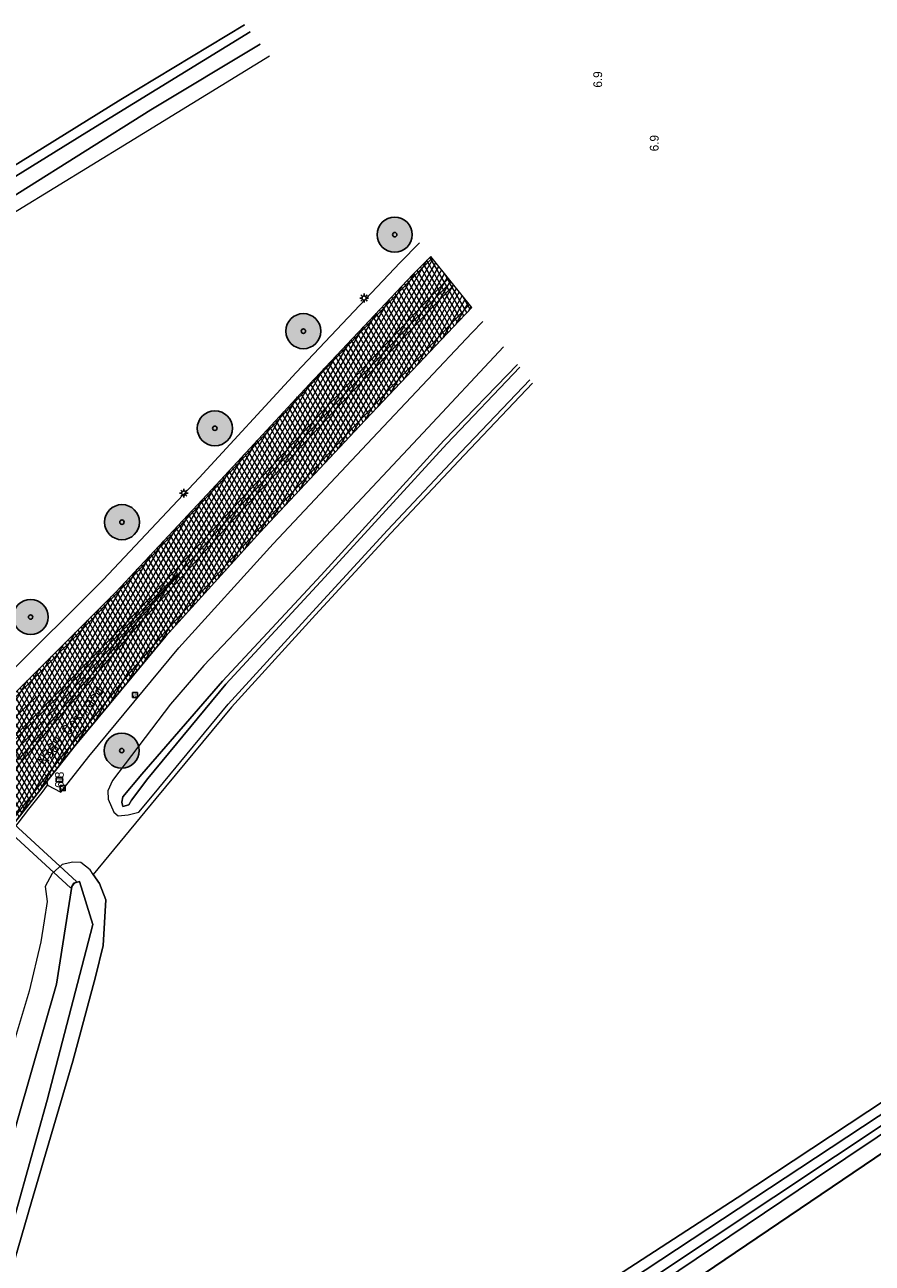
# Model space of a CAD drawing. Header units: metres. Extents: x 101608 to 104514, y 400798 to 405846.
# Tile 107 of 112: x 101770 to 101867, y 405705 to 405846. Entities that reach past the tile are written whole.
import ezdxf
from ezdxf.enums import TextEntityAlignment as Align

# ---------------------------------------------------------------- set-up
doc = ezdxf.new("R2010")
doc.units = ezdxf.units.M
for name, color, linetype, lineweight in [('B-WE-GR-BOOM-A', 63, 'Continuous', 25), ('B-WE-GR-BOOM-S', 90, 'Continuous', 25), ('B-WE-GR-BOUWLAND-GV', 80, 'Continuous', 13), ('B-WE-IE-MEUBILAIR_WEGMEUBILAIR-S', 7, 'Continuous', 25), ('B-WE-IE-MEUBILAIR_WEGMEUBILAIR_PAAL-S', 7, 'Continuous', 25), ('B-WE-KL-ET_LS_OV_LICHTMAST-S', 190, 'Continuous', 25), ('B-WE-KW-KUNSTWERK_DUIKER-GV', 170, 'Continuous', 18), ('B-WE-OG-BEBOUWING-GV', 7, 'Continuous', 35), ('B-WE-OG-TERREIN_ERF-GV', 7, 'Continuous', 18), ('B-WE-OG-TOPOGRAFIE-T18', 7, 'Continuous', 18), ('B-WE-OG-WATER-GV', 130, 'Continuous', 18), ('B-WE-OG-WATER_SLOOT-GV', 120, 'Continuous', 18), ('B-WE-VH-GESLOTENVERHARDING_ASFALT-A-500', 12, 'Continuous', 18), ('B-WE-VH-KANTVERHARDING-G', 60, 'Continuous', 18), ('B-WE-VH-VERHARDING_ASFALT-GV', 252, 'Continuous', 18), ('B-WE-VH-VERHARDING_BEDRIJFSVLOERPLAAT-GV', 252, 'Continuous', 18), ('B-WE-VH-VERHARDING_PUIN-GV', 252, 'Continuous', 18), ('B-WE-VW-MARKERING_PICTOGRAM-G', 7, 'Continuous', 18)]:
    doc.layers.add(name, color=color, linetype=linetype, lineweight=lineweight)
doc.layers.add('Label_Puntobject', color=255, linetype='Continuous')
doc.styles.add('NLCS-ISO', font='NLCS-ISO.ttf')
doc.styles.add('NLCS-ISO-M250-T18', font='NLCS-ISO.ttf', dxfattribs={"height": 0.45})
pattern_1 = [(60, (0, 0), (-0.4330127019, 0.25), []), (120, (0, 0), (-0.4330127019, -0.25), [])]

# ---------------------------------------------------------------- blocks, each defined once
blk = doc.blocks.new('SIE-WEG_VERKEERSBORD-SO')
at = {"color": 0, "linetype": 'ByBlock', "lineweight": -2}
blk.add_lwpolyline([(-1.125, -1.125), (1.125, -1.125), (1.125, 1.125), (-1.125, 1.125)], close=True, dxfattribs=at)
at = {"color": 0, "linetype": 'ByBlock', "lineweight": -2, "style": 'NLCS-ISO'}
blk.add_text('vb', height=1.5, dxfattribs=at).set_placement((0, 0), align=Align.MIDDLE_CENTER)
blk = doc.blocks.new('SKL-ET_OV_LICHTMAST-SO')
at = {"color": 0, "linetype": 'ByBlock', "lineweight": -2}
for points in [[(-1.25, 0), (-2, 0)], [(-1.41, 1.41), (-0.88, 0.88)], [(0, 2), (0, 1.25)], [(0.88, 0.88), (1.41, 1.41)], [(2, 0), (1.25, 0)], [(-1.41, -1.41), (-0.88, -0.88)], [(0, -1.25), (0, -2)], [(0.88, -0.88), (1.41, -1.41)]]:
    blk.add_lwpolyline(points, dxfattribs=at)
blk.add_circle((0, 0), 1, dxfattribs=at)
blk = doc.blocks.new('SIE-WEG_PAAL_HECTOMETERPAAL-SO')
at = {"color": 0, "linetype": 'ByBlock', "lineweight": -2}
blk.add_lwpolyline([(-1.44375, -0.94375), (1.44375, -0.94375), (1.44375, 0.94375), (-1.44375, 0.94375)], close=True, dxfattribs=at)
at = {"color": 0, "linetype": 'ByBlock', "lineweight": -2, "style": 'NLCS-ISO'}
blk.add_text('hm', height=1.5, dxfattribs=at).set_placement((0, 0), align=Align.MIDDLE_CENTER)
at = {"style": 'NLCS-ISO'}
blk.add_attdef('WAARDE', (2.13125, -1.69375), '', height=1.5, dxfattribs=at)
blk = doc.blocks.new('SGR-BOOM_01-SO')
at = {"layer": 'B-WE-GR-BOOM-A'}
h = blk.add_hatch(color=256, dxfattribs=at)
h.dxf.hatch_style = 1
edge = h.paths.add_edge_path()
edge.add_arc((0, 0), 2, 0, 360)
at = {"color": 0, "linetype": 'ByBlock', "lineweight": -2}
for radius in [2, 0.25]:
    blk.add_circle((0, 0), radius, dxfattribs=at)

msp = doc.modelspace()

# ---------------------------------------------------------------- hatches: boundary and pattern name
at = {"layer": 'B-WE-VH-GESLOTENVERHARDING_ASFALT-A-500'}
h = msp.add_hatch(dxfattribs=at)
h.set_pattern_fill('AVH-ASFALT-SOD', color=256, scale=0.5, pattern_type=2)
h.set_pattern_definition(pattern_1)
h.paths.add_polyline_path([(101816.738, 405819.48), (101814.708, 405817.418), (101802.864, 405804.881), (101791.791, 405792.877), (101780.818, 405781.179), (101769.564, 405769.938), (101765.891, 405766.274), (101756.086, 405756.495), (101758.781, 405754.002), (101767.875, 405762.899), (101768.233, 405762.999), (101768.59, 405762.984), (101768.983, 405762.732), (101769.037, 405762.683), (101769.262, 405762.927), (101771.023, 405764.83), (101773.149, 405767.128), (101775.926, 405770.143), (101778.412, 405772.841), (101781.63, 405776.344), (101784.598, 405779.579), (101787.848, 405783.128), (101794.647, 405790.608), (101805.64, 405802.439), (101817.319, 405814.785), (101819.077, 405816.566)])
h = msp.add_hatch(dxfattribs=at)
h.set_pattern_fill('AVH-ASFALT-SOD', color=256, scale=0.5, pattern_type=2)
h.set_pattern_definition(pattern_1)
h.paths.add_polyline_path([(101819.077, 405816.566), (101817.319, 405814.785), (101805.64, 405802.439), (101794.647, 405790.608), (101787.848, 405783.128), (101784.598, 405779.579), (101781.63, 405776.344), (101778.412, 405772.841), (101775.926, 405770.143), (101773.149, 405767.128), (101771.023, 405764.83), (101769.262, 405762.927), (101769.037, 405762.683), (101769.207, 405762.527), (101769.328, 405762.082), (101769.291, 405761.698), (101769.132, 405761.39), (101765.558, 405757.057), (101761.152, 405751.755), (101764.465, 405748.731), (101772.972, 405759.586), (101776.201, 405763.707), (101786.515, 405776.154), (101797.305, 405788.043), (101808.633, 405800.128), (101819.975, 405812.152), (101821.43, 405813.636)])

# ---------------------------------------------------------------- linework, layer by layer
at = {"layer": 'B-WE-GR-BOUWLAND-GV', "flags": 128}
for points in [[(101640.662, 405810.985), (101673.869, 405771.754), (101678.641, 405774.232), (101683.252, 405777.331), (101685.569, 405778.556), (101691.651, 405782.193), (101693.838, 405783.436), (101711.473, 405794.096), (101712.251, 405795.05), (101728.691, 405804.91), (101752.378, 405819.374), (101781.388, 405837.389), (101795.523, 405845.906)], [(101828.357, 405805.006), (101820.544, 405796.828), (101812.197, 405787.896), (101803.617, 405778.589), (101794.011, 405768.068), (101785.406, 405757.635), (101778.265, 405748.977), (101778.975, 405747.936), (101779.689, 405746.071), (101779.387, 405740.893), (101778.519, 405737.313), (101775.943, 405727.697), (101771.2, 405711.623), (101768.183, 405701.16)], [(101824.923, 405694.734), (101851.671, 405712.092), (101883.524, 405733.13)]]:
    msp.add_lwpolyline(points, dxfattribs=at)
at = {"layer": 'B-WE-KW-KUNSTWERK_DUIKER-GV', "flags": 128}
msp.add_lwpolyline([(101775.67, 405747.447), (101776.346, 405748.183), (101755.021, 405767.769), (101754.345, 405767.033)], close=True, dxfattribs=at)
at = {"layer": 'B-WE-OG-BEBOUWING-GV', "flags": 128}
msp.add_lwpolyline([(101888.061, 405730.637), (101818.628, 405683.627), (101821.502, 405679.383), (101859.484, 405623.219)], dxfattribs=at)
at = {"layer": 'B-WE-OG-TERREIN_ERF-GV'}
msp.add_lwpolyline([(101886.639, 405592.038), (101882.5, 405589.234), (101859.484, 405623.219), (101848.618, 405615.861), (101840.699, 405627.554), (101828.748, 405645.202), (101810.6, 405671.999), (101821.502, 405679.383), (101818.628, 405683.627), (101888.061, 405730.637)], dxfattribs=at)
at = {"layer": 'B-WE-OG-TERREIN_ERF-GV', "flags": 128}
msp.add_lwpolyline([(101885.074, 405730.673), (101860.626, 405714.291), (101817.835, 405685.467)], dxfattribs=at)
at = {"layer": 'B-WE-OG-WATER-GV', "flags": 128}
for points in [[(101796.17, 405845.1), (101777.538, 405833.641), (101758.304, 405821.768), (101737.277, 405808.72), (101715.787, 405796.059), (101713.926, 405794.251), (101713.393, 405792.678), (101713.487, 405792.122), (101714.162, 405791.926), (101715.72, 405793.572), (101717.303, 405794.896), (101727.752, 405801.066), (101745.652, 405812.121), (101762.309, 405822.073), (101784.826, 405836.211), (101797.299, 405843.694)], [(101885.842, 405733.401), (101883.612, 405731.839), (101782.939, 405665.393), (101771.724, 405657.858), (101771.438, 405657.686), (101772.542, 405656.448)], [(101772.542, 405656.448), (101772.617, 405656.499), (101784.863, 405664.931), (101884.21, 405731.019), (101886.498, 405732.585)]]:
    msp.add_lwpolyline(points, dxfattribs=at)
msp.add_lwpolyline([(101775.803, 405747.623), (101774.052, 405736.463), (101769.679, 405721.211), (101767.294, 405712.748), (101765.064, 405704.133), (101762.559, 405696.267), (101760.197, 405687.336), (101758.731, 405681.596), (101758.402, 405678.622), (101759.232, 405677.804), (101760.241, 405677.672), (101760.547, 405678.005), (101762.487, 405686.661), (101767.442, 405703.465), (101773.018, 405723.238), (101778.204, 405743.283), (101776.687, 405748.176), (101776.04, 405747.971)], close=True, dxfattribs=at)
at = {"layer": 'B-WE-OG-WATER_SLOOT-GV', "flags": 128}
for points in [[(101795.523, 405845.906), (101781.388, 405837.389), (101752.378, 405819.374), (101728.691, 405804.91), (101712.251, 405795.05), (101711.473, 405794.096)], [(101826.889, 405806.836), (101818.581, 405798.097), (101804.648, 405782.893), (101793.385, 405770.69), (101784.488, 405759.914), (101782.602, 405757.457), (101782.296, 405756.911), (101781.628, 405756.742), (101781.514, 405757.214), (101781.625, 405757.842), (101783.8, 405760.423), (101793.013, 405771.02), (101804.246, 405783.121), (101818.241, 405798.482), (101826.642, 405807.143)], [(101826.642, 405807.143), (101818.241, 405798.482), (101804.246, 405783.121), (101793.013, 405771.02), (101783.8, 405760.423), (101781.625, 405757.842), (101781.514, 405757.214), (101781.628, 405756.742), (101782.296, 405756.911), (101782.602, 405757.457), (101784.488, 405759.914), (101793.385, 405770.69), (101804.648, 405782.893), (101818.581, 405798.097), (101826.889, 405806.836)], [(101768.183, 405701.16), (101771.2, 405711.623), (101775.943, 405727.697), (101778.519, 405737.313), (101779.387, 405740.893), (101779.689, 405746.071), (101778.975, 405747.936), (101778.265, 405748.977), (101777.907, 405749.503), (101776.833, 405750.343), (101775.92, 405750.391), (101774.697, 405750.106), (101773.57, 405749.083), (101772.771, 405747.609), (101773.007, 405745.882), (101772.662, 405743.708), (101772.28, 405741.307), (101770.936, 405735.66), (101769.461, 405730.707), (101766.081, 405717.716), (101761.766, 405703.087)], [(101885.153, 405734.26), (101883.524, 405733.13), (101851.671, 405712.092), (101824.923, 405694.734), (101794.955, 405674.666), (101782.512, 405666.361), (101775.97, 405661.845), (101771.194, 405658.665), (101770.983, 405658.525), (101770.837, 405658.498), (101770.64, 405658.582), (101771.438, 405657.686), (101771.724, 405657.858), (101782.939, 405665.393), (101883.612, 405731.839), (101885.842, 405733.401)], [(101886.498, 405732.585), (101884.21, 405731.019), (101784.863, 405664.931), (101772.617, 405656.499), (101772.542, 405656.448), (101773.01, 405655.923), (101773.049, 405655.977), (101773.968, 405656.592), (101782.224, 405662.117), (101799.015, 405673.083), (101817.835, 405685.467), (101860.626, 405714.291), (101885.074, 405730.673), (101886.99, 405731.972)]]:
    msp.add_lwpolyline(points, dxfattribs=at)
at = {"layer": 'B-WE-OG-WATER_SLOOT-GV'}
for points in [[(101797.299, 405843.694), (101784.826, 405836.211), (101762.309, 405822.073), (101745.652, 405812.121), (101727.752, 405801.066), (101717.303, 405794.896), (101715.72, 405793.572), (101714.162, 405791.926), (101713.487, 405792.122), (101713.393, 405792.678), (101713.926, 405794.251), (101715.787, 405796.059), (101737.277, 405808.72), (101758.304, 405821.768), (101777.538, 405833.641), (101796.17, 405845.1)], [(101711.473, 405794.096), (101711.125, 405792.716), (101711.324, 405791.055), (101711.996, 405790.451), (101714.572, 405790.071), (101715.27, 405790.722), (101716.946, 405792.574), (101721.696, 405795.769), (101730.257, 405800.853), (101756.953, 405816.982), (101782.299, 405832.513), (101798.353, 405842.381)], [(101825.031, 405809.149), (101815.867, 405799.341), (101806.048, 405788.88), (101797.217, 405779.527), (101790.859, 405772.832), (101787.057, 405768.419), (101780.455, 405759.695), (101779.929, 405758.511), (101779.964, 405757.566), (101780.62, 405756.078), (101781.104, 405755.683), (101782.225, 405755.783), (101783.447, 405756.069), (101785.021, 405757.953), (101793.634, 405768.395), (101803.248, 405778.927), (101811.83, 405788.236), (101820.181, 405797.171), (101828.041, 405805.4)]]:
    msp.add_lwpolyline(points, dxfattribs=at)
at = {"layer": 'B-WE-OG-WATER_SLOOT-GV', "flags": 128}
msp.add_lwpolyline([(101775.803, 405747.623), (101776.04, 405747.971), (101776.687, 405748.176), (101778.204, 405743.283), (101773.018, 405723.238), (101767.442, 405703.465), (101762.487, 405686.661), (101760.547, 405678.005), (101760.241, 405677.672), (101759.232, 405677.804), (101758.402, 405678.622), (101758.731, 405681.596), (101760.197, 405687.336), (101762.559, 405696.267), (101765.064, 405704.133), (101767.294, 405712.748), (101769.679, 405721.211), (101774.052, 405736.463)], close=True, dxfattribs=at)
at = {"layer": 'B-WE-VH-KANTVERHARDING-G', "flags": 128}
for points in [[(101769.262, 405762.927), (101771.023, 405764.83), (101773.149, 405767.128), (101775.926, 405770.143), (101778.412, 405772.841), (101781.63, 405776.344), (101784.598, 405779.579), (101787.848, 405783.128), (101794.647, 405790.608), (101805.64, 405802.439), (101817.319, 405814.785), (101819.077, 405816.566), (101816.738, 405819.48), (101814.708, 405817.418), (101802.864, 405804.881), (101791.791, 405792.877), (101780.818, 405781.179), (101769.564, 405769.938)], [(101764.465, 405748.731), (101772.972, 405759.586), (101776.201, 405763.707), (101786.515, 405776.154), (101797.305, 405788.043), (101808.633, 405800.128), (101819.975, 405812.152), (101821.43, 405813.636), (101819.077, 405816.566), (101817.319, 405814.785), (101805.64, 405802.439), (101794.647, 405790.608), (101787.848, 405783.128), (101784.598, 405779.579), (101781.63, 405776.344), (101778.412, 405772.841), (101775.926, 405770.143), (101773.149, 405767.128), (101771.023, 405764.83), (101769.262, 405762.927)]]:
    msp.add_lwpolyline(points, dxfattribs=at)
at = {"layer": 'B-WE-VH-VERHARDING_ASFALT-GV', "flags": 128}
for points in [[(101816.738, 405819.48), (101814.708, 405817.418), (101802.864, 405804.881), (101791.791, 405792.877), (101780.818, 405781.179), (101769.564, 405769.938)], [(101769.262, 405762.927), (101771.023, 405764.83), (101773.149, 405767.128), (101775.926, 405770.143), (101778.412, 405772.841), (101781.63, 405776.344), (101784.598, 405779.579), (101787.848, 405783.128), (101794.647, 405790.608), (101805.64, 405802.439), (101817.319, 405814.785), (101819.077, 405816.566)], [(101819.077, 405816.566), (101817.319, 405814.785), (101805.64, 405802.439), (101794.647, 405790.608), (101787.848, 405783.128), (101784.598, 405779.579), (101781.63, 405776.344), (101778.412, 405772.841), (101775.926, 405770.143), (101773.149, 405767.128), (101771.023, 405764.83), (101769.262, 405762.927)], [(101764.465, 405748.731), (101772.972, 405759.586), (101776.201, 405763.707), (101786.515, 405776.154), (101797.305, 405788.043), (101808.633, 405800.128), (101819.975, 405812.152), (101821.43, 405813.636)]]:
    msp.add_lwpolyline(points, dxfattribs=at)
at = {"layer": 'B-WE-VH-VERHARDING_BEDRIJFSVLOERPLAAT-GV', "flags": 128}
msp.add_lwpolyline([(101772.972, 405759.586), (101764.465, 405748.731), (101764.735, 405748.495), (101765.098, 405748.943), (101767.125, 405751.477), (101770.896, 405756.417), (101772.424, 405758.337), (101773.025, 405759.166)], close=True, dxfattribs=at)
at = {"layer": 'B-WE-VH-VERHARDING_PUIN-GV', "flags": 128}
for points in [[(101815.477, 405821.05), (101813.268, 405818.806), (101801.402, 405806.246), (101790.327, 405794.239), (101779.382, 405782.571), (101768.151, 405771.354), (101764.478, 405767.69), (101765.59, 405766.549), (101765.891, 405766.274), (101769.564, 405769.938), (101780.818, 405781.179), (101791.791, 405792.877), (101802.864, 405804.881), (101814.708, 405817.418), (101816.738, 405819.48)], [(101821.43, 405813.636), (101819.975, 405812.152), (101808.633, 405800.128), (101797.305, 405788.043), (101786.515, 405776.154), (101776.201, 405763.707), (101772.972, 405759.586), (101773.025, 405759.166), (101774.546, 405758.353), (101777.758, 405762.452), (101788.026, 405774.843), (101798.775, 405786.687), (101810.09, 405798.758), (101821.417, 405810.766), (101822.691, 405812.065)]]:
    msp.add_lwpolyline(points, dxfattribs=at)
at = {"layer": 'B-WE-VW-MARKERING_PICTOGRAM-G', "flags": 128}
for points in [[(101816.894, 405819.285), (101815.236, 405817.605), (101804.077, 405805.945), (101795.926, 405797.06), (101781.781, 405781.887), (101775.9, 405775.772), (101767.836, 405767.66), (101757.598, 405757.576)], [(101758.587, 405754.185), (101771.971, 405767.445), (101783.24, 405778.925), (101794.302, 405790.887), (101805.304, 405802.783), (101816.969, 405815.125), (101818.769, 405816.949)], [(101761.313, 405751.602), (101773.673, 405766.097), (101784.04, 405778.134), (101794.994, 405790.291), (101805.983, 405802.118), (101817.657, 405814.458), (101819.373, 405816.197)], [(101821.146, 405813.988), (101820.805, 405813.647), (101808.452, 405800.571), (101800.263, 405791.831), (101786.118, 405776.278), (101782.188, 405771.734), (101774.505, 405762.29), (101765.34, 405750.481)], [(101771.776, 405769.287), (101766.044, 405763.723)]]:
    msp.add_lwpolyline(points, dxfattribs=at)
msp.add_lwpolyline([(101769.262, 405762.927), (101769.062, 405763.104), (101768.75, 405763.251), (101768.288, 405763.326), (101774.347, 405769.371), (101781.551, 405776.787), (101787.776, 405783.197), (101787.919, 405783.058), (101782.035, 405776.441), (101775.323, 405768.637), (101769.704, 405762.063), (101769.633, 405762.333), (101769.524, 405762.602), (101769.318, 405762.878)], close=True, dxfattribs=at)

# ---------------------------------------------------------------- block references
at = {"layer": 'B-WE-GR-BOOM-S'}
for p in [(101812.635, 405821.961), (101802.219, 405810.956), (101792.123, 405799.876), (101781.526, 405789.167), (101771.111, 405778.347), (101781.509, 405763.112)]:
    msp.add_blockref('SGR-BOOM_01-SO', p, dxfattribs=at)
at = {"layer": 'B-WE-IE-MEUBILAIR_WEGMEUBILAIR-S', "xscale": 0.25, "yscale": 0.25, "zscale": 0.25}
for p in [(101783.021, 405769.445), (101774.782, 405758.836)]:
    msp.add_blockref('SIE-WEG_VERKEERSBORD-SO', p, dxfattribs=at)
at = {"layer": 'B-WE-IE-MEUBILAIR_WEGMEUBILAIR_PAAL-S', "xscale": 0.25, "yscale": 0.25, "zscale": 0.25}
msp.add_blockref('SIE-WEG_PAAL_HECTOMETERPAAL-SO', (101774.395, 405759.779), dxfattribs=at)
at = {"layer": 'B-WE-KL-ET_LS_OV_LICHTMAST-S', "xscale": 0.25, "yscale": 0.25, "zscale": 0.25}
for p in [(101809.143, 405814.733), (101788.589, 405792.484)]:
    msp.add_blockref('SKL-ET_OV_LICHTMAST-SO', p, dxfattribs=at)

# ---------------------------------------------------------------- texts
at = {"layer": 'B-WE-OG-TOPOGRAFIE-T18', "style": 'NLCS-ISO-M250-T18'}
msp.add_text('N389 Oostrand', height=1.25, rotation=51.81855, dxfattribs=at).set_placement((101775.645, 405765.958), align=Align.MIDDLE)
at = {"layer": 'Label_Puntobject', "lineweight": 25}
for s, p in [('6.9', (101835.786, 405839.665, 0.124)), ('6.9', (101842.232, 405832.401, 0.123)), ('6.8', (101774.395, 405759.779, 0.26))]:
    msp.add_text(s, height=1, rotation=90, dxfattribs=at).set_placement(p, align=Align.MIDDLE)

doc.saveas('drawing.dxf')
